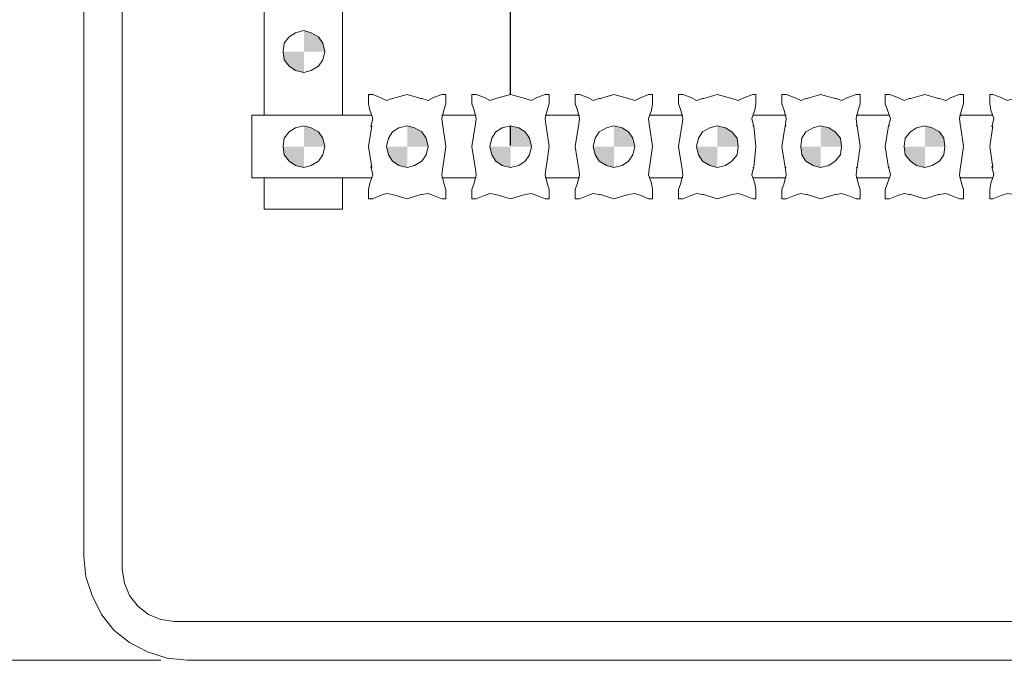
# Model space of a CAD drawing. Header units: millimetres. Extents: x 8 to 202, y 3 to 294.
# Tile 7 of 10: x 73 to 113, y 138 to 164. Entities that reach past the tile are written whole.
import ezdxf

# ---------------------------------------------------------------- set-up
doc = ezdxf.new("R2010")
doc.units = ezdxf.units.MM
doc.layers.add('DGE_CONTORNOS', color=7, linetype='Continuous', lineweight=0)
doc.layers.add('DGE_RELLENO', color=7, linetype='Continuous', lineweight=0)

msp = doc.modelspace()

# ---------------------------------------------------------------- hatches: boundary and pattern name
at = {"layer": 'DGE_RELLENO', "true_color": 0x000000}
for points in [[(84.8783, 163.181), (84.582, 163.2657), (84.582, 162.419)], [(85.1747, 163.0117), (84.8783, 163.181), (84.582, 162.419)], [(85.344, 162.7577), (85.1747, 163.0117), (84.582, 162.419)], [(85.4287, 162.419), (85.344, 162.7577), (84.582, 162.419)], [(83.7353, 162.419), (83.7777, 162.0804), (84.582, 162.419)], [(83.7777, 162.0804), (83.9893, 161.8264), (84.582, 162.419)], [(83.9893, 161.8264), (84.2433, 161.657), (84.582, 162.419)], [(84.2433, 161.657), (84.582, 161.5724), (84.582, 162.419)], [(84.8783, 159.3287), (84.582, 159.4134), (84.582, 158.5667)], [(89.0693, 159.3287), (88.773, 159.4134), (88.773, 158.5667)], [(93.3027, 159.3287), (92.964, 159.4134), (92.964, 158.5667)], [(97.4937, 159.3287), (97.155, 159.4134), (97.155, 158.5667)], [(101.6847, 159.3287), (101.346, 159.4134), (101.346, 158.5667)], [(105.8757, 159.3287), (105.537, 159.4134), (105.537, 158.5667)], [(110.0667, 159.3287), (109.7703, 159.4134), (109.7703, 158.5667)], [(85.1747, 159.1594), (84.8783, 159.3287), (84.582, 158.5667)], [(85.344, 158.9054), (85.1747, 159.1594), (84.582, 158.5667)], [(89.3657, 159.1594), (89.0693, 159.3287), (88.773, 158.5667)], [(89.535, 158.9054), (89.3657, 159.1594), (88.773, 158.5667)], [(93.5567, 159.1594), (93.3027, 159.3287), (92.964, 158.5667)], [(93.726, 158.9054), (93.5567, 159.1594), (92.964, 158.5667)], [(97.7477, 159.1594), (97.4937, 159.3287), (97.155, 158.5667)], [(97.917, 158.9054), (97.7477, 159.1594), (97.155, 158.5667)], [(101.9387, 159.1594), (101.6847, 159.3287), (101.346, 158.5667)], [(102.1503, 158.9054), (101.9387, 159.1594), (101.346, 158.5667)], [(106.1297, 159.1594), (105.8757, 159.3287), (105.537, 158.5667)], [(106.3413, 158.9054), (106.1297, 159.1594), (105.537, 158.5667)], [(110.363, 159.1594), (110.0667, 159.3287), (109.7703, 158.5667)], [(110.5323, 158.9054), (110.363, 159.1594), (109.7703, 158.5667)], [(83.7353, 158.5667), (83.7777, 158.228), (84.582, 158.5667)], [(83.7777, 158.228), (83.9893, 157.974), (84.582, 158.5667)], [(83.9893, 157.974), (84.2433, 157.8047), (84.582, 158.5667)], [(84.2433, 157.8047), (84.582, 157.72), (84.582, 158.5667)], [(85.4287, 158.5667), (85.344, 158.9054), (84.582, 158.5667)], [(87.9263, 158.5667), (88.011, 158.228), (88.773, 158.5667)], [(88.011, 158.228), (88.1803, 157.974), (88.773, 158.5667)], [(88.1803, 157.974), (88.4343, 157.8047), (88.773, 158.5667)], [(88.4343, 157.8047), (88.773, 157.72), (88.773, 158.5667)], [(89.6197, 158.5667), (89.535, 158.9054), (88.773, 158.5667)], [(92.1173, 158.5667), (92.202, 158.228), (92.964, 158.5667)], [(92.202, 158.228), (92.3713, 157.974), (92.964, 158.5667)], [(92.3713, 157.974), (92.6253, 157.8047), (92.964, 158.5667)], [(92.6253, 157.8047), (92.964, 157.72), (92.964, 158.5667)], [(93.8107, 158.5667), (93.726, 158.9054), (92.964, 158.5667)], [(96.3083, 158.5667), (96.393, 158.228), (97.155, 158.5667)], [(96.393, 158.228), (96.5623, 157.974), (97.155, 158.5667)], [(96.5623, 157.974), (96.8587, 157.8047), (97.155, 158.5667)], [(96.8587, 157.8047), (97.155, 157.72), (97.155, 158.5667)], [(98.0017, 158.5667), (97.917, 158.9054), (97.155, 158.5667)], [(100.4993, 158.5667), (100.584, 158.228), (101.346, 158.5667)], [(100.584, 158.228), (100.7533, 157.974), (101.346, 158.5667)], [(100.7533, 157.974), (101.0497, 157.8047), (101.346, 158.5667)], [(101.0497, 157.8047), (101.346, 157.72), (101.346, 158.5667)], [(102.1927, 158.5667), (102.1503, 158.9054), (101.346, 158.5667)], [(104.7327, 158.5667), (104.775, 158.228), (105.537, 158.5667)], [(104.775, 158.228), (104.9443, 157.974), (105.537, 158.5667)], [(104.9443, 157.974), (105.2407, 157.8047), (105.537, 158.5667)], [(105.2407, 157.8047), (105.537, 157.72), (105.537, 158.5667)], [(106.3837, 158.5667), (106.3413, 158.9054), (105.537, 158.5667)], [(108.9237, 158.5667), (108.966, 158.228), (109.7703, 158.5667)], [(108.966, 158.228), (109.1777, 157.974), (109.7703, 158.5667)], [(109.1777, 157.974), (109.4317, 157.8047), (109.7703, 158.5667)], [(109.4317, 157.8047), (109.7703, 157.72), (109.7703, 158.5667)], [(110.5747, 158.5667), (110.5323, 158.9054), (109.7703, 158.5667)]]:
    msp.add_hatch(color=7, dxfattribs=at).paths.add_polyline_path(points, flags=0)

# ---------------------------------------------------------------- linework, layer by layer
at = {"layer": 'DGE_CONTORNOS', "lineweight": 5}
for points in [[(77.216, 141.4217), (77.216, 181.2997)], [(75.6497, 141.9297), (75.6497, 180.7917)], [(82.9733, 159.8367), (82.9733, 165.0014)], [(86.1483, 159.8367), (86.1483, 165.0014)], [(85.4287, 162.419), (85.344, 162.7577), (85.1747, 163.0117), (84.8783, 163.181), (84.582, 163.2657), (84.2433, 163.181), (83.9893, 163.0117), (83.7777, 162.7577), (83.7353, 162.419), (83.7777, 162.0804), (83.9893, 161.8264), (84.2433, 161.657), (84.582, 161.5724), (84.8783, 161.657), (85.1747, 161.8264), (85.344, 162.0804), (85.4287, 162.419)], [(87.376, 160.6834), (87.2067, 160.6834), (87.2067, 160.3024)], [(87.6723, 160.5564), (87.376, 160.6834)], [(87.6723, 160.5564), (87.9263, 160.4294), (88.1803, 160.514)], [(88.773, 160.6834), (88.1803, 160.514)], [(89.3657, 160.514), (89.3233, 160.514), (88.773, 160.6834)], [(89.3657, 160.514), (89.6197, 160.4294), (89.8313, 160.5564)], [(90.17, 160.6834), (89.8313, 160.5564)], [(90.3393, 160.6834), (90.17, 160.6834)], [(90.3393, 160.3024), (90.3393, 160.6834)], [(91.567, 160.6834), (91.3977, 160.6834), (91.3977, 160.3024)], [(91.9057, 160.5564), (91.567, 160.6834)], [(91.9057, 160.5564), (92.1173, 160.4294), (92.3713, 160.514)], [(92.964, 160.6834), (92.3713, 160.514)], [(93.5567, 160.514), (92.964, 160.6834)], [(93.5567, 160.514), (93.8107, 160.4294), (94.0223, 160.5564)], [(94.361, 160.6834), (94.0223, 160.5564)], [(94.5303, 160.6834), (94.361, 160.6834)], [(94.5303, 160.6834), (94.5303, 160.3024), (94.4457, 160.0484)], [(95.758, 160.6834), (95.5887, 160.6834), (95.5887, 160.3024)], [(96.0967, 160.5564), (95.758, 160.6834)], [(96.0967, 160.5564), (96.3083, 160.4294), (96.5623, 160.514)], [(97.155, 160.6834), (96.6047, 160.514), (96.5623, 160.514)], [(97.7477, 160.514), (97.155, 160.6834)], [(97.7477, 160.514), (98.0017, 160.4294), (98.2557, 160.5564)], [(98.552, 160.6834), (98.2557, 160.5564)], [(98.7213, 160.3024), (98.7213, 160.6834), (98.552, 160.6834)], [(99.949, 160.6834), (99.7797, 160.6834), (99.7797, 160.3024)], [(100.2877, 160.5564), (99.949, 160.6834)], [(100.2877, 160.5564), (100.4993, 160.4294), (100.7533, 160.514)], [(101.346, 160.6834), (100.7957, 160.514), (100.7533, 160.514)], [(101.9387, 160.514), (101.346, 160.6834)], [(101.9387, 160.514), (102.1927, 160.4294), (102.4467, 160.5564)], [(102.7853, 160.6834), (102.4467, 160.5564)], [(102.9123, 160.3024), (102.9123, 160.6834), (102.7853, 160.6834)], [(104.14, 160.6834), (103.9707, 160.6834), (103.9707, 160.3024)], [(104.4787, 160.5564), (104.14, 160.6834)], [(104.4787, 160.5564), (104.7327, 160.4294), (104.9443, 160.514), (104.9867, 160.514)], [(105.537, 160.6834), (104.9867, 160.514)], [(106.172, 160.514), (106.1297, 160.514), (105.537, 160.6834)], [(106.172, 160.514), (106.3837, 160.4294), (106.6377, 160.5564)], [(106.9763, 160.6834), (106.6377, 160.5564)], [(107.1457, 160.3024), (107.1457, 160.6834), (106.9763, 160.6834)], [(108.331, 160.6834), (108.1617, 160.6834), (108.1617, 160.3024)], [(108.6697, 160.5564), (108.331, 160.6834)], [(108.6697, 160.5564), (108.9237, 160.4294), (109.1353, 160.514), (109.1777, 160.514)], [(109.7703, 160.6834), (109.1777, 160.514)], [(110.363, 160.514), (110.3207, 160.514), (109.7703, 160.6834)], [(110.363, 160.514), (110.617, 160.4294), (110.8287, 160.5564)], [(111.1673, 160.6834), (110.8287, 160.5564)], [(111.3367, 160.3024), (111.3367, 160.6834), (111.1673, 160.6834)], [(112.522, 160.6834), (112.395, 160.6834), (112.395, 160.3024)], [(112.8607, 160.5564), (112.522, 160.6834)], [(112.8607, 160.5564), (113.1147, 160.4294), (113.3687, 160.514)], [(87.2913, 159.371), (87.376, 159.7097), (87.249, 160.0484), (87.2067, 160.3024)], [(90.2547, 160.0484), (90.3393, 160.3024)], [(91.5247, 159.371), (91.567, 159.7097), (91.4823, 160.0484), (91.3977, 160.3024)], [(95.7157, 159.371), (95.758, 159.7097), (95.6733, 160.0484), (95.5887, 160.3024)], [(98.7213, 160.3024), (98.679, 160.0484), (98.552, 159.7097), (98.5943, 159.371)], [(99.9067, 159.371), (99.949, 159.7097), (99.8643, 160.0484), (99.7797, 160.3024)], [(102.9123, 160.3024), (102.87, 160.0484), (102.743, 159.7097), (102.8277, 159.371)], [(104.0977, 159.371), (104.14, 159.7097), (104.0553, 160.0484), (103.9707, 160.3024)], [(107.1457, 160.3024), (107.061, 160.0484), (106.9763, 159.7097), (107.0187, 159.371)], [(108.2887, 159.371), (108.3733, 159.7097), (108.2463, 160.0484), (108.1617, 160.3024)], [(111.3367, 160.3024), (111.252, 160.0484), (111.1673, 159.7097), (111.2097, 159.371)], [(112.4797, 159.371), (112.5643, 159.7097), (112.4373, 160.0484), (112.395, 160.3024)], [(87.3337, 159.8367), (82.4653, 159.8367), (82.4653, 157.2967)], [(90.2547, 160.0484), (90.17, 159.7097), (90.2123, 159.371)], [(91.567, 159.8367), (90.17, 159.8367)], [(94.4457, 160.0484), (94.361, 159.7097), (94.4033, 159.371)], [(95.758, 159.8367), (94.361, 159.8367)], [(99.949, 159.8367), (98.5943, 159.8367)], [(104.14, 159.8367), (102.7853, 159.8367)], [(108.331, 159.8367), (106.9763, 159.8367)], [(112.522, 159.8367), (111.1673, 159.8367)], [(85.4287, 158.5667), (85.344, 158.9054), (85.1747, 159.1594), (84.8783, 159.3287), (84.582, 159.4134), (84.2433, 159.3287), (83.9893, 159.1594), (83.7777, 158.9054), (83.7353, 158.5667), (83.7777, 158.228), (83.9893, 157.974), (84.2433, 157.8047), (84.582, 157.72), (84.8783, 157.8047), (85.1747, 157.974), (85.344, 158.228), (85.4287, 158.5667)], [(87.2067, 158.5667), (87.3337, 159.4134)], [(89.6197, 158.5667), (89.535, 158.9054), (89.3657, 159.1594), (89.0693, 159.3287), (88.773, 159.4134), (88.4343, 159.3287), (88.1803, 159.1594), (88.011, 158.9054), (87.9263, 158.5667), (88.011, 158.228), (88.1803, 157.974), (88.4343, 157.8047), (88.773, 157.72), (89.0693, 157.8047), (89.3657, 157.974), (89.535, 158.228), (89.6197, 158.5667)], [(90.3393, 158.5667), (90.2123, 159.4134)], [(91.3977, 158.5667), (91.5247, 159.4134)], [(93.8107, 158.5667), (93.726, 158.9054), (93.5567, 159.1594), (93.3027, 159.3287), (92.964, 159.4134), (92.6253, 159.3287), (92.3713, 159.1594), (92.202, 158.9054), (92.1173, 158.5667), (92.202, 158.228), (92.3713, 157.974), (92.6253, 157.8047), (92.964, 157.72), (93.3027, 157.8047), (93.5567, 157.974), (93.726, 158.228), (93.8107, 158.5667)], [(94.5303, 158.5667), (94.4033, 159.4134)], [(95.5887, 158.5667), (95.7157, 159.4134)], [(98.0017, 158.5667), (97.917, 158.9054), (97.7477, 159.1594), (97.4937, 159.3287), (97.155, 159.4134), (96.8587, 159.3287), (96.5623, 159.1594), (96.393, 158.9054), (96.3083, 158.5667), (96.393, 158.228), (96.5623, 157.974), (96.8587, 157.8047), (97.155, 157.72), (97.4937, 157.8047), (97.7477, 157.974), (97.917, 158.228), (98.0017, 158.5667)], [(98.7213, 158.5667), (98.5943, 159.4134)], [(99.7797, 158.5667), (99.9067, 159.4134)], [(102.1927, 158.5667), (102.1503, 158.9054), (101.9387, 159.1594), (101.6847, 159.3287), (101.346, 159.4134), (101.0497, 159.3287), (100.7533, 159.1594), (100.584, 158.9054), (100.4993, 158.5667), (100.584, 158.228), (100.7533, 157.974), (101.0497, 157.8047), (101.346, 157.72), (101.6847, 157.8047), (101.9387, 157.974), (102.1503, 158.228), (102.1927, 158.5667)], [(102.9123, 158.5667), (102.8277, 159.4134), (102.7853, 159.4134)], [(103.9707, 158.5667), (104.0977, 159.4134), (104.14, 159.4134)], [(106.3837, 158.5667), (106.3413, 158.9054), (106.1297, 159.1594), (105.8757, 159.3287), (105.537, 159.4134), (105.2407, 159.3287), (104.9443, 159.1594), (104.775, 158.9054), (104.7327, 158.5667), (104.775, 158.228), (104.9443, 157.974), (105.2407, 157.8047), (105.537, 157.72), (105.8757, 157.8047), (106.1297, 157.974), (106.3413, 158.228), (106.3837, 158.5667)], [(107.1457, 158.5667), (107.0187, 159.4134), (106.9763, 159.4134)], [(108.1617, 158.5667), (108.2887, 159.4134), (108.331, 159.4134)], [(110.5747, 158.5667), (110.5323, 158.9054), (110.363, 159.1594), (110.0667, 159.3287), (109.7703, 159.4134), (109.4317, 159.3287), (109.1777, 159.1594), (108.966, 158.9054), (108.9237, 158.5667), (108.966, 158.228), (109.1777, 157.974), (109.4317, 157.8047), (109.7703, 157.72), (110.0667, 157.8047), (110.363, 157.974), (110.5323, 158.228), (110.5747, 158.5667)], [(111.3367, 158.5667), (111.2097, 159.4134)], [(112.395, 158.5667), (112.522, 159.4134)], [(87.2067, 158.5667), (87.3337, 157.72)], [(90.3393, 158.5667), (90.2123, 157.72)], [(91.3977, 158.5667), (91.5247, 157.72)], [(94.5303, 158.5667), (94.4033, 157.72)], [(95.5887, 158.5667), (95.7157, 157.72)], [(98.7213, 158.5667), (98.5943, 157.72)], [(99.7797, 158.5667), (99.9067, 157.72)], [(102.9123, 158.5667), (102.8277, 157.72), (102.7853, 157.72)], [(103.9707, 158.5667), (104.0977, 157.72), (104.14, 157.72)], [(107.1457, 158.5667), (107.0187, 157.72), (106.9763, 157.72)], [(108.1617, 158.5667), (108.2887, 157.72), (108.331, 157.72)], [(111.3367, 158.5667), (111.2097, 157.72)], [(112.395, 158.5667), (112.522, 157.72)], [(87.249, 157.085), (87.376, 157.4237), (87.2913, 157.7624)], [(90.2123, 157.7624), (90.17, 157.4237), (90.2547, 157.085)], [(91.4823, 157.085), (91.567, 157.4237), (91.5247, 157.7624)], [(94.4033, 157.7624), (94.361, 157.4237), (94.4457, 157.085)], [(95.6733, 157.085), (95.758, 157.4237), (95.7157, 157.7624)], [(98.5943, 157.7624), (98.552, 157.4237), (98.679, 157.085)], [(99.8643, 157.085), (99.949, 157.4237), (99.9067, 157.7624)], [(102.8277, 157.7624), (102.743, 157.4237), (102.87, 157.085)], [(104.0553, 157.085), (104.14, 157.4237), (104.0977, 157.7624)], [(107.0187, 157.7624), (106.9763, 157.4237), (107.061, 157.085)], [(108.2463, 157.085), (108.3733, 157.4237), (108.2887, 157.7624)], [(111.2097, 157.7624), (111.1673, 157.4237), (111.252, 157.085)], [(112.4373, 157.085), (112.5643, 157.4237), (112.4797, 157.7624)], [(87.3337, 157.2967), (82.4653, 157.2967)], [(82.9733, 156.0267), (82.9733, 157.2967)], [(86.1483, 156.0267), (86.1483, 157.2967)], [(87.249, 157.085), (87.2067, 156.831)], [(91.567, 157.2967), (90.17, 157.2967)], [(90.3393, 156.831), (90.2547, 157.085)], [(91.4823, 157.085), (91.3977, 156.831)], [(95.758, 157.2967), (94.361, 157.2967)], [(94.4457, 157.085), (94.5303, 156.831), (94.5303, 156.45)], [(95.6733, 157.085), (95.5887, 156.831)], [(99.949, 157.2967), (98.5943, 157.2967)], [(98.7213, 156.831), (98.679, 157.085)], [(99.8643, 157.085), (99.7797, 156.831)], [(104.14, 157.2967), (102.7853, 157.2967)], [(102.9123, 156.831), (102.87, 157.085)], [(104.0553, 157.085), (103.9707, 156.831), (103.9707, 156.45), (104.14, 156.45)], [(108.331, 157.2967), (106.9763, 157.2967)], [(107.1457, 156.831), (107.061, 157.085)], [(108.2463, 157.085), (108.1617, 156.831), (108.1617, 156.45), (108.331, 156.45)], [(112.522, 157.2967), (111.1673, 157.2967)], [(111.3367, 156.831), (111.252, 157.085)], [(112.4373, 157.085), (112.395, 156.831), (112.395, 156.45), (112.522, 156.45)], [(87.2067, 156.831), (87.2067, 156.45), (87.376, 156.45)], [(87.376, 156.45), (87.6723, 156.577)], [(88.1803, 156.6194), (87.9263, 156.6617), (87.6723, 156.577)], [(88.1803, 156.6194), (88.773, 156.45)], [(88.773, 156.45), (89.3233, 156.6194), (89.3657, 156.6194)], [(89.8313, 156.577), (89.6197, 156.6617), (89.3657, 156.6194)], [(89.8313, 156.577), (90.17, 156.45)], [(90.3393, 156.831), (90.3393, 156.45)], [(91.3977, 156.831), (91.3977, 156.45), (91.567, 156.45)], [(91.567, 156.45), (91.9057, 156.577)], [(92.3713, 156.6194), (92.1173, 156.6617), (91.9057, 156.577)], [(92.3713, 156.6194), (92.964, 156.45)], [(92.964, 156.45), (93.5567, 156.6194)], [(94.0223, 156.577), (93.8107, 156.6617), (93.5567, 156.6194)], [(94.0223, 156.577), (94.361, 156.45)], [(95.5887, 156.831), (95.5887, 156.45), (95.758, 156.45)], [(95.758, 156.45), (96.0967, 156.577)], [(96.5623, 156.6194), (96.3083, 156.6617), (96.0967, 156.577)], [(96.5623, 156.6194), (96.6047, 156.6194), (97.155, 156.45)], [(97.155, 156.45), (97.7477, 156.6194)], [(98.2557, 156.577), (98.0017, 156.6617), (97.7477, 156.6194)], [(98.2557, 156.577), (98.552, 156.45)], [(98.552, 156.45), (98.7213, 156.45), (98.7213, 156.831)], [(99.7797, 156.831), (99.7797, 156.45), (99.949, 156.45)], [(99.949, 156.45), (100.2877, 156.577)], [(100.7533, 156.6194), (100.4993, 156.6617), (100.2877, 156.577)], [(100.7533, 156.6194), (100.7957, 156.6194), (101.346, 156.45)], [(101.346, 156.45), (101.9387, 156.6194)], [(102.4467, 156.577), (102.1927, 156.6617), (101.9387, 156.6194)], [(102.4467, 156.577), (102.7853, 156.45)], [(102.7853, 156.45), (102.9123, 156.45), (102.9123, 156.831)], [(104.14, 156.45), (104.4787, 156.577)], [(104.9867, 156.6194), (104.9443, 156.6194), (104.7327, 156.6617), (104.4787, 156.577)], [(104.9867, 156.6194), (105.537, 156.45)], [(105.537, 156.45), (106.1297, 156.6194), (106.172, 156.6194)], [(106.6377, 156.577), (106.3837, 156.6617), (106.172, 156.6194)], [(106.6377, 156.577), (106.9763, 156.45)], [(106.9763, 156.45), (107.1457, 156.45), (107.1457, 156.831)], [(108.331, 156.45), (108.6697, 156.577)], [(109.1777, 156.6194), (109.1353, 156.6194), (108.9237, 156.6617), (108.6697, 156.577)], [(109.1777, 156.6194), (109.7703, 156.45)], [(109.7703, 156.45), (110.3207, 156.6194), (110.363, 156.6194)], [(111.1673, 156.45), (110.8287, 156.577), (110.617, 156.6617), (110.363, 156.6194)], [(111.1673, 156.45), (111.3367, 156.45), (111.3367, 156.831)], [(112.522, 156.45), (112.8607, 156.577)], [(113.3687, 156.6194), (113.1147, 156.6617), (112.8607, 156.577)], [(90.3393, 156.45), (90.17, 156.45)], [(94.5303, 156.45), (94.361, 156.45)], [(82.9733, 156.0267), (86.1483, 156.0267)], [(75.6497, 141.9297), (75.7343, 141.1254), (75.9883, 140.3634), (76.3693, 139.6014), (76.8773, 138.9664), (77.5123, 138.4584), (78.232, 138.0774), (79.0363, 137.8234), (79.8407, 137.7387)], [(77.216, 141.4217), (77.3007, 140.8714), (77.5123, 140.3634), (77.851, 139.94), (78.2743, 139.6014), (78.7823, 139.3897), (79.3327, 139.305)], [(159.5967, 139.305), (79.3327, 139.305)], [(78.7823, 137.7387), (62.8227, 137.7387)], [(159.0887, 137.7387), (79.8407, 137.7387)]]:
    msp.add_lwpolyline(points, dxfattribs=at)
at = {"layer": 'DGE_CONTORNOS', "lineweight": 25}
for points in [[(92.964, 160.6834), (92.964, 164.1547)], [(92.964, 158.609), (92.964, 159.4134)]]:
    msp.add_lwpolyline(points, dxfattribs=at)

doc.saveas('drawing.dxf')
